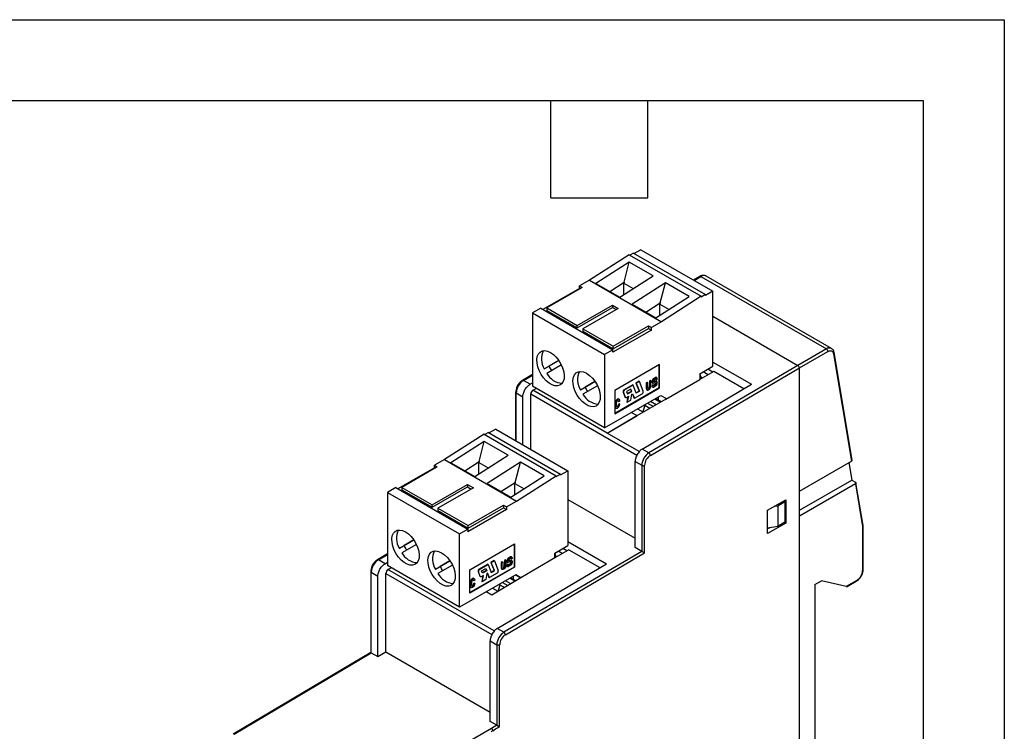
# Model space of a CAD drawing. Header units: millimetres. Extents: x 0 to 349, y 0 to 270.
# Tile 7 of 7: x 253 to 349, y 200 to 270. Entities that reach past the tile are written whole.
import ezdxf

# ---------------------------------------------------------------- set-up
doc = ezdxf.new("R2010")
doc.units = ezdxf.units.MM
doc.header["$LTSCALE"] = 1.25
doc.layers.add('TEXT', color=140, linetype='Continuous', lineweight=25)

msp = doc.modelspace()

# ---------------------------------------------------------------- linework, layer by layer
at = {"color": 7, "linetype": 'Continuous'}
for p, q in [((0.003, 269.878), (349.253, 269.878)), ((349.253, 269.878), (349.253, 0.003))]:
    msp.add_line(p, q, dxfattribs=at)
for p, q in [((313.61, 247.318), (312.974, 246.95)), ((313.61, 247.318), (320.681, 243.236)), ((312.479, 246.828), (308.59, 244.338)), ((312.479, 246.828), (319.55, 242.746)), ((312.903, 246.991), (312.55, 246.787)), ((312.903, 246.991), (319.974, 242.909)), ((312.495, 246.106), (309.228, 244.014)), ((311.989, 244.133), (312.495, 246.106)), ((314.829, 244.759), (312.495, 246.106)), ((308.59, 244.338), (307.6, 243.766)), ((308.59, 244.338), (315.661, 240.256)), ((311.561, 242.667), (314.829, 244.759)), ((319.414, 244.693), (318.785, 244.33)), ((318.844, 244.296), (319.514, 244.683)), ((319.514, 244.683), (331.818, 237.581)), ((332.318, 237.63), (320.014, 244.733)), ((307.6, 243.521), (304.029, 241.46)), ((307.883, 243.603), (304.418, 241.603)), ((307.6, 243.766), (307.883, 243.603)), ((307.6, 243.521), (307.6, 243.766)), ((307.6, 243.521), (307.671, 243.481)), ((309.228, 244.014), (311.561, 242.667)), ((310.583, 243.232), (311.989, 244.133)), ((311.989, 244.133), (311.949, 244.028)), ((311.949, 244.028), (312.863, 243.501)), ((311.949, 242.915), (311.949, 244.028)), ((316.031, 244.065), (312.763, 241.973)), ((315.525, 242.092), (316.031, 244.065)), ((318.364, 242.718), (316.031, 244.065)), ((320.681, 243.236), (319.974, 242.827)), ((320.681, 235.887), (320.681, 243.236)), ((315.097, 240.626), (318.364, 242.718)), ((319.55, 242.746), (315.661, 240.256)), ((319.974, 242.909), (319.55, 242.664)), ((319.55, 242.664), (319.55, 242.746)), ((319.974, 242.827), (319.974, 242.909)), ((303.817, 241.582), (303.004, 241.113)), ((303.817, 241.582), (310.888, 237.5)), ((304.418, 241.603), (307.388, 239.888)), ((304.418, 241.603), (304.418, 241.358)), ((304.418, 241.358), (307.388, 239.643)), ((307.388, 239.888), (310.853, 241.889)), ((307.388, 239.643), (310.853, 241.644)), ((311.418, 241.562), (307.954, 239.562)), ((310.853, 241.889), (311.418, 241.562)), ((310.853, 241.889), (310.853, 241.644)), ((310.853, 241.644), (311.206, 241.439)), ((312.763, 241.973), (315.097, 240.626)), ((314.118, 241.191), (315.525, 242.092)), ((315.525, 242.092), (315.484, 241.987)), ((315.484, 241.987), (316.398, 241.46)), ((315.484, 240.874), (315.484, 241.987)), ((303.004, 241.113), (310.075, 237.031)), ((303.004, 241.113), (303.004, 233.927)), ((320.681, 240.785), (329.025, 235.968)), ((307.388, 239.643), (307.388, 239.888)), ((307.954, 239.562), (310.923, 237.847)), ((307.954, 239.562), (307.954, 239.317)), ((314.671, 239.439), (310.888, 237.255)), ((310.923, 237.847), (314.388, 239.848)), ((310.923, 237.602), (314.388, 239.603)), ((314.388, 239.848), (314.671, 239.684)), ((314.388, 239.848), (314.388, 239.603)), ((314.388, 239.603), (314.671, 239.439)), ((315.661, 240.256), (314.671, 239.684)), ((314.671, 239.439), (314.671, 239.684)), ((307.954, 239.317), (310.923, 237.602)), ((310.888, 237.5), (310.075, 237.031)), ((310.888, 237.255), (310.888, 237.5)), ((310.923, 237.602), (310.923, 237.847)), ((331.818, 237.581), (329.025, 235.968)), ((332.328, 237.624), (332.318, 237.63)), ((310.075, 237.031), (310.075, 229.845)), ((329.167, 235.723), (331.96, 237.336)), ((332.517, 237.118), (334.28, 226.59)), ((334.339, 226.685), (332.572, 237.232)), ((304.164, 235.621), (305.588, 236.443)), ((304.164, 235.621), (304.624, 235.886)), ((305.838, 236.01), (304.414, 235.188)), ((305.588, 236.443), (304.624, 235.886)), ((315.449, 236.051), (311.065, 233.52)), ((329.025, 235.968), (314.417, 227.388)), ((314.56, 227.144), (329.167, 235.723)), ((315.414, 233.785), (315.414, 236.03)), ((315.449, 233.764), (315.449, 236.051)), ((319.409, 235.152), (320.681, 235.887)), ((320.68, 235.316), (320.186, 235.601)), ((320.681, 236.297), (324.465, 234.113)), ((329.167, 223.639), (329.167, 235.723)), ((303.004, 235.082), (302.014, 234.501)), ((302.114, 234.491), (303.004, 235.014)), ((315.076, 234.778), (314.869, 234.658)), ((314.869, 234.658), (314.904, 234.638)), ((315.111, 234.758), (314.904, 234.638)), ((314.959, 234.544), (315.074, 234.609)), ((315.076, 234.778), (315.111, 234.758)), ((315.087, 234.6), (315.087, 234.577)), ((315.087, 234.6), (315.123, 234.579)), ((315.087, 234.577), (315.123, 234.557)), ((315.123, 234.557), (315.232, 234.62)), ((315.123, 234.579), (315.123, 234.557)), ((315.196, 234.766), (315.161, 234.787)), ((315.232, 234.62), (315.232, 234.688)), ((316.085, 232.664), (319.409, 234.583)), ((320.788, 235.379), (319.409, 234.583)), ((319.409, 235.152), (319.409, 234.583)), ((319.462, 234.613), (319.518, 234.803)), ((319.654, 234.724), (319.518, 234.803)), ((320.22, 235.051), (319.727, 235.336)), ((323.732, 233.679), (320.788, 235.379)), ((302.765, 234.115), (302.114, 234.491)), ((302.765, 234.115), (303.004, 234.254)), ((310.075, 229.845), (303.004, 233.927)), ((303.053, 233.531), (303.37, 233.716)), ((307.7, 233.58), (309.124, 234.402)), ((307.7, 233.58), (308.16, 233.845)), ((309.374, 233.969), (307.95, 233.147)), ((309.124, 234.402), (308.16, 233.845)), ((311.065, 231.274), (315.414, 233.785)), ((311.065, 231.233), (315.449, 233.764)), ((312.827, 234.058), (311.996, 233.579)), ((311.996, 233.579), (312.031, 233.559)), ((312.862, 234.038), (312.031, 233.559)), ((312.642, 233.645), (312.228, 233.406)), ((312.695, 233.436), (312.62, 233.632)), ((312.731, 233.416), (312.642, 233.645)), ((312.827, 234.058), (312.862, 234.038)), ((313.166, 233.249), (312.862, 234.038)), ((313.458, 234.422), (313.141, 234.239)), ((313.141, 234.239), (313.445, 233.45)), ((313.141, 234.239), (313.176, 234.218)), ((313.493, 234.402), (313.176, 234.218)), ((313.176, 234.218), (313.48, 233.43)), ((313.458, 234.422), (313.493, 234.402)), ((313.864, 233.438), (313.493, 234.402)), ((313.767, 227.764), (324.465, 234.113)), ((314.26, 234.307), (314.149, 234.243)), ((314.149, 234.243), (314.149, 233.713)), ((314.149, 234.243), (314.184, 234.223)), ((314.149, 233.713), (314.184, 233.692)), ((314.296, 234.287), (314.184, 234.223)), ((314.184, 234.223), (314.184, 233.692)), ((314.212, 233.573), (314.248, 233.552)), ((314.26, 234.307), (314.296, 234.287)), ((314.296, 233.756), (314.296, 234.287)), ((314.582, 234.493), (314.471, 234.429)), ((314.471, 234.429), (314.471, 233.898)), ((314.471, 234.429), (314.506, 234.408)), ((314.471, 233.898), (314.506, 233.878)), ((314.617, 234.473), (314.506, 234.408)), ((314.506, 234.408), (314.506, 233.878)), ((314.582, 234.493), (314.617, 234.473)), ((314.617, 233.942), (314.617, 234.473)), ((314.717, 234.396), (314.717, 234.324)), ((314.717, 234.396), (314.752, 234.375)), ((314.717, 234.324), (314.752, 234.304)), ((314.83, 234.064), (314.719, 234)), ((314.719, 234), (314.719, 233.93)), ((314.719, 234), (314.754, 233.979)), ((314.719, 233.93), (314.754, 233.909)), ((314.748, 234.254), (314.784, 234.234)), ((314.752, 234.375), (314.752, 234.304)), ((314.866, 234.044), (314.754, 233.979)), ((314.754, 233.979), (314.754, 233.909)), ((314.754, 233.853), (314.789, 233.832)), ((314.827, 234.228), (315.083, 234.281)), ((314.83, 234.064), (314.866, 234.044)), ((314.866, 234.025), (314.866, 234.044)), ((314.874, 233.841), (315.068, 233.953)), ((314.995, 234.081), (314.882, 234.016)), ((314.882, 234.016), (314.918, 233.995)), ((314.884, 234.424), (314.888, 234.441)), ((315.11, 234.429), (314.884, 234.391)), ((314.885, 234.389), (314.917, 234.37)), ((315.145, 234.409), (314.917, 234.37)), ((315.031, 234.06), (314.918, 233.995)), ((314.995, 234.081), (315.031, 234.06)), ((315.088, 234.24), (315.081, 234.205)), ((315.081, 234.205), (315.116, 234.185)), ((315.088, 234.24), (315.123, 234.219)), ((315.11, 234.429), (315.145, 234.409)), ((315.123, 234.219), (315.116, 234.185)), ((315.195, 234.401), (315.16, 234.422)), ((315.234, 234.238), (315.235, 234.312)), ((315.414, 233.785), (315.449, 233.764)), ((301.354, 233.351), (301.354, 228.593)), ((301.413, 233.27), (302.06, 232.896)), ((301.413, 228.559), (301.413, 233.27)), ((302.06, 228.186), (302.06, 232.896)), ((302.842, 227.734), (302.842, 233.166)), ((302.842, 233.166), (313.238, 227.164)), ((310.321, 229.336), (303.053, 233.531)), ((310.075, 229.845), (315.59, 233.029)), ((311.065, 233.52), (311.065, 231.233)), ((311.319, 232.659), (311.19, 232.54)), ((311.355, 232.638), (311.225, 232.519)), ((311.432, 232.692), (311.319, 232.659)), ((311.319, 232.659), (311.355, 232.638)), ((311.467, 232.672), (311.355, 232.638)), ((311.432, 232.692), (311.467, 232.672)), ((311.537, 232.627), (311.467, 232.672)), ((311.565, 232.511), (311.537, 232.627)), ((311.885, 233.332), (312.061, 232.876)), ((311.885, 233.332), (311.92, 233.312)), ((311.92, 233.312), (312.096, 232.856)), ((312.061, 232.876), (312.096, 232.856)), ((312.088, 232.843), (312.123, 232.822)), ((312.207, 232.83), (312.4, 232.942)), ((312.228, 233.406), (312.317, 233.177)), ((312.356, 232.917), (312.256, 232.37)), ((312.4, 232.942), (312.291, 232.35)), ((312.304, 233.21), (312.695, 233.436)), ((312.317, 233.177), (312.731, 233.416)), ((312.644, 232.553), (312.75, 233.144)), ((312.695, 233.436), (312.731, 233.416)), ((312.75, 233.144), (312.82, 233.184)), ((312.797, 233.171), (312.951, 232.772)), ((312.82, 233.184), (312.987, 232.751)), ((312.951, 232.772), (312.987, 232.751)), ((312.987, 232.751), (313.755, 233.195)), ((313.445, 233.45), (313.153, 233.282)), ((313.48, 233.43), (313.166, 233.249)), ((316.085, 232.664), (313.222, 231.011)), ((313.445, 233.45), (313.48, 233.43)), ((314.994, 232.685), (315.558, 232.359)), ((315.616, 232.393), (315.052, 232.719)), ((315.336, 232.882), (315.336, 232.555)), ((315.59, 233.029), (316.085, 232.743)), ((315.59, 233.029), (316.085, 232.743)), ((316.085, 232.743), (316.085, 232.664)), ((311.136, 232.444), (311.101, 232.254)), ((311.101, 232.254), (311.101, 231.929)), ((311.101, 232.254), (311.136, 232.234)), ((311.101, 231.929), (311.121, 231.845)), ((311.101, 231.929), (311.136, 231.909)), ((311.121, 231.845), (311.211, 231.787)), ((311.121, 231.845), (311.156, 231.824)), ((311.19, 232.54), (311.136, 232.444)), ((311.136, 232.444), (311.171, 232.423)), ((311.171, 232.423), (311.136, 232.234)), ((311.136, 232.234), (311.136, 231.909)), ((311.136, 231.909), (311.156, 231.824)), ((311.156, 231.824), (311.246, 231.767)), ((311.225, 232.519), (311.171, 232.423)), ((311.19, 232.54), (311.225, 232.519)), ((311.211, 231.787), (311.246, 231.767)), ((311.243, 232.313), (311.255, 232.388)), ((311.243, 231.999), (311.243, 232.313)), ((311.255, 231.939), (311.243, 231.999)), ((311.246, 231.767), (311.345, 231.79)), ((311.255, 232.388), (311.292, 232.454)), ((311.292, 231.914), (311.255, 231.939)), ((311.307, 231.945), (311.261, 231.935)), ((311.292, 232.454), (311.344, 232.502)), ((311.343, 231.924), (311.292, 231.914)), ((311.36, 231.988), (311.307, 231.945)), ((311.307, 231.945), (311.343, 231.924)), ((311.396, 231.968), (311.343, 231.924)), ((311.344, 232.502), (311.397, 232.517)), ((311.345, 231.79), (311.447, 231.877)), ((311.4, 232.053), (311.36, 231.988)), ((311.36, 231.988), (311.396, 231.968)), ((311.436, 232.033), (311.396, 231.968)), ((311.397, 232.517), (311.436, 232.502)), ((311.418, 232.129), (311.4, 232.053)), ((311.4, 232.053), (311.436, 232.033)), ((311.403, 232.515), (311.418, 232.468)), ((311.418, 232.468), (311.418, 232.455)), ((311.418, 232.468), (311.454, 232.447)), ((311.418, 232.455), (311.454, 232.435)), ((311.53, 232.205), (311.418, 232.141)), ((311.418, 232.141), (311.418, 232.129)), ((311.418, 232.141), (311.454, 232.121)), ((311.418, 232.129), (311.454, 232.108)), ((311.436, 232.502), (311.454, 232.447)), ((311.454, 232.108), (311.436, 232.033)), ((311.447, 231.877), (311.541, 232.036)), ((311.454, 232.435), (311.565, 232.499)), ((311.454, 232.447), (311.454, 232.435)), ((311.565, 232.185), (311.454, 232.121)), ((311.454, 232.121), (311.454, 232.108)), ((311.53, 232.205), (311.565, 232.185)), ((311.541, 232.036), (311.565, 232.173)), ((311.565, 232.499), (311.565, 232.511)), ((311.565, 232.173), (311.565, 232.185)), ((312.256, 232.37), (312.291, 232.35)), ((312.291, 232.35), (312.644, 232.553)), ((313.312, 231.714), (313.824, 231.419)), ((314.022, 232.022), (313.8, 231.345)), ((313.951, 232.083), (314.022, 232.043)), ((314.022, 232.124), (314.022, 232.022)), ((314.497, 231.747), (314.022, 232.022)), ((314.287, 232.277), (314.851, 231.951)), ((315.134, 232.115), (314.57, 232.44)), ((310.321, 229.336), (313.222, 231.04)), ((310.321, 229.336), (313.222, 231.011)), ((313.222, 231.04), (312.683, 231.351)), ((313.222, 231.04), (313.222, 231.011)), ((299.398, 229.723), (298.761, 229.355)), ((299.398, 229.723), (306.469, 225.64)), ((298.266, 229.233), (294.377, 226.743)), ((298.266, 229.233), (305.337, 225.151)), ((298.69, 229.396), (298.337, 229.192)), ((298.69, 229.396), (305.762, 225.314)), ((313.475, 227.515), (310.321, 229.336)), ((298.282, 228.511), (295.015, 226.419)), ((297.776, 226.538), (298.282, 228.511)), ((300.616, 227.164), (298.282, 228.511)), ((297.349, 225.072), (300.616, 227.164)), ((314.417, 227.388), (313.767, 227.764)), ((293.387, 225.926), (289.816, 223.865)), ((293.67, 226.008), (290.205, 224.008)), ((294.377, 226.743), (293.387, 226.171)), ((293.387, 226.171), (293.67, 226.008)), ((293.387, 225.926), (293.387, 226.171)), ((293.387, 225.926), (293.458, 225.885)), ((294.377, 226.743), (301.448, 222.661)), ((295.015, 226.419), (297.349, 225.072)), ((296.37, 225.637), (297.776, 226.538)), ((297.776, 226.538), (297.736, 226.433)), ((297.736, 226.433), (298.65, 225.906)), ((297.736, 225.32), (297.736, 226.433)), ((301.818, 226.47), (298.551, 224.378)), ((301.312, 224.497), (301.818, 226.47)), ((304.151, 225.123), (301.818, 226.47)), ((313.069, 226.541), (313.716, 226.167)), ((313.069, 218.103), (313.069, 226.541)), ((313.716, 226.167), (313.716, 217.73)), ((313.999, 217.568), (313.999, 226.167)), ((329.167, 223.639), (334.28, 226.59)), ((334.015, 226.438), (334.302, 224.725)), ((300.884, 223.031), (304.151, 225.123)), ((301.448, 222.661), (305.337, 225.151)), ((305.337, 225.069), (305.762, 225.314)), ((305.337, 225.151), (305.337, 225.069)), ((305.762, 225.232), (306.469, 225.64)), ((305.762, 225.314), (305.762, 225.232)), ((306.469, 225.64), (306.469, 218.292)), ((289.604, 223.987), (288.791, 223.518)), ((289.604, 223.987), (296.675, 219.905)), ((290.205, 224.008), (293.175, 222.293)), ((290.205, 224.008), (290.205, 223.763)), ((293.175, 222.293), (296.64, 224.293)), ((293.175, 222.048), (296.64, 224.048)), ((297.206, 223.967), (293.741, 221.967)), ((296.64, 224.293), (297.206, 223.967)), ((296.64, 224.293), (296.64, 224.048)), ((296.64, 224.048), (296.993, 223.844)), ((298.551, 224.378), (300.884, 223.031)), ((299.905, 223.596), (301.312, 224.497)), ((301.312, 224.497), (301.271, 224.392)), ((301.271, 224.392), (302.186, 223.865)), ((301.271, 223.279), (301.271, 224.392)), ((329.167, 221.761), (334.302, 224.725)), ((334.654, 224.357), (329.167, 221.189)), ((334.302, 224.725), (334.656, 224.521)), ((334.654, 224.357), (335.354, 220.174)), ((335.413, 220.269), (334.713, 224.451)), ((288.791, 223.518), (295.862, 219.436)), ((288.791, 223.518), (288.791, 216.332)), ((290.205, 223.763), (293.175, 222.048)), ((329.167, 221.189), (329.167, 223.639)), ((293.175, 222.048), (293.175, 222.293)), ((296.711, 220.252), (300.175, 222.252)), ((296.711, 220.007), (300.175, 222.007)), ((300.175, 222.252), (300.458, 222.089)), ((300.175, 222.252), (300.175, 222.007)), ((300.175, 222.007), (300.458, 221.844)), ((300.458, 222.089), (301.448, 222.661)), ((300.458, 222.089), (300.458, 221.844)), ((306.469, 222.82), (313.069, 219.009)), ((326.055, 221.761), (327.823, 222.781)), ((326.756, 222.165), (327.045, 222.21)), ((327.045, 222.21), (327.753, 222.618)), ((327.045, 222.21), (327.045, 220.169)), ((327.753, 222.618), (327.646, 222.679)), ((327.753, 222.618), (327.753, 220.577)), ((327.823, 222.781), (327.823, 220.495)), ((293.741, 221.967), (296.711, 220.252)), ((293.741, 221.967), (293.741, 221.722)), ((293.741, 221.722), (296.711, 220.007)), ((300.458, 221.844), (296.675, 219.66)), ((326.055, 219.475), (326.055, 221.761)), ((329.167, 177.259), (329.167, 221.189)), ((296.711, 220.007), (296.711, 220.252)), ((327.823, 220.495), (326.055, 219.475)), ((327.045, 220.169), (326.055, 220.015)), ((327.753, 220.577), (327.045, 220.169)), ((327.717, 220.556), (327.823, 220.495)), ((335.354, 220.174), (335.354, 215.861)), ((335.413, 215.942), (335.413, 220.27)), ((295.862, 219.436), (296.675, 219.905)), ((295.862, 212.25), (295.862, 219.436)), ((296.675, 219.905), (296.675, 219.66)), ((326.273, 220.049), (326.055, 219.924)), ((289.952, 218.026), (291.376, 218.848)), ((289.952, 218.026), (290.411, 218.291)), ((291.626, 218.415), (290.202, 217.593)), ((291.376, 218.848), (290.411, 218.291)), ((296.852, 215.925), (301.236, 218.455)), ((301.201, 218.435), (301.201, 216.19)), ((301.236, 218.455), (301.236, 216.169)), ((305.196, 217.557), (306.469, 218.292)), ((306.469, 218.702), (310.252, 216.518)), ((288.791, 217.487), (287.801, 216.906)), ((287.901, 216.896), (288.791, 217.419)), ((313.716, 217.73), (300.205, 209.793)), ((300.347, 209.549), (313.999, 217.568)), ((300.863, 217.183), (300.656, 217.063)), ((300.691, 217.043), (300.899, 217.163)), ((300.863, 217.183), (300.899, 217.163)), ((300.984, 217.171), (300.948, 217.192)), ((306.575, 217.889), (305.196, 217.079)), ((305.196, 217.079), (305.196, 217.557)), ((305.282, 217.129), (305.305, 217.208)), ((305.361, 217.176), (305.305, 217.208)), ((305.922, 217.505), (305.514, 217.74)), ((306.377, 217.773), (305.974, 218.006)), ((306.575, 217.889), (309.61, 216.137)), ((313.716, 217.73), (313.069, 218.103)), ((288.552, 216.52), (287.901, 216.896)), ((288.552, 216.52), (288.791, 216.659)), ((295.862, 212.25), (288.791, 216.332)), ((293.487, 215.985), (294.911, 216.807)), ((293.487, 215.985), (293.947, 216.25)), ((295.161, 216.374), (293.737, 215.552)), ((294.911, 216.807), (293.947, 216.25)), ((298.614, 216.463), (297.783, 215.984)), ((297.819, 215.963), (298.649, 216.443)), ((298.614, 216.463), (298.649, 216.443)), ((298.649, 216.443), (298.953, 215.653)), ((299.245, 216.827), (298.928, 216.644)), ((298.928, 216.644), (299.232, 215.855)), ((298.928, 216.644), (298.963, 216.623)), ((298.963, 216.623), (299.28, 216.806)), ((299.267, 215.835), (298.963, 216.623)), ((299.245, 216.827), (299.28, 216.806)), ((299.28, 216.806), (299.651, 215.843)), ((299.554, 210.169), (310.252, 216.518)), ((300.047, 216.712), (299.936, 216.648)), ((299.936, 216.648), (299.936, 216.118)), ((299.936, 216.648), (299.971, 216.628)), ((299.971, 216.628), (300.083, 216.692)), ((299.971, 216.097), (299.971, 216.628)), ((300.047, 216.712), (300.083, 216.692)), ((300.083, 216.692), (300.083, 216.161)), ((300.369, 216.898), (300.258, 216.834)), ((300.258, 216.834), (300.258, 216.303)), ((300.258, 216.834), (300.293, 216.813)), ((300.258, 216.303), (300.293, 216.283)), ((300.293, 216.813), (300.405, 216.878)), ((300.293, 216.283), (300.293, 216.813)), ((300.369, 216.898), (300.405, 216.878)), ((300.405, 216.878), (300.405, 216.347)), ((300.504, 216.8), (300.504, 216.729)), ((300.504, 216.8), (300.539, 216.78)), ((300.504, 216.729), (300.539, 216.709)), ((300.618, 216.469), (300.506, 216.405)), ((300.506, 216.405), (300.506, 216.335)), ((300.506, 216.405), (300.542, 216.384)), ((300.506, 216.335), (300.542, 216.314)), ((300.536, 216.659), (300.571, 216.639)), ((300.539, 216.709), (300.539, 216.78)), ((300.541, 216.257), (300.577, 216.237)), ((300.542, 216.384), (300.653, 216.448)), ((300.542, 216.314), (300.542, 216.384)), ((300.87, 216.686), (300.614, 216.633)), ((300.618, 216.469), (300.653, 216.448)), ((300.653, 216.448), (300.653, 216.43)), ((300.656, 217.063), (300.691, 217.043)), ((300.855, 216.358), (300.661, 216.245)), ((300.783, 216.486), (300.67, 216.42)), ((300.67, 216.42), (300.705, 216.4)), ((300.675, 216.845), (300.671, 216.829)), ((300.897, 216.834), (300.672, 216.796)), ((300.672, 216.793), (300.704, 216.775)), ((300.704, 216.775), (300.932, 216.814)), ((300.705, 216.4), (300.818, 216.465)), ((300.861, 217.014), (300.746, 216.948)), ((300.783, 216.486), (300.818, 216.465)), ((300.875, 216.644), (300.868, 216.61)), ((300.868, 216.61), (300.903, 216.59)), ((300.875, 217.005), (300.874, 216.982)), ((300.874, 216.982), (300.91, 216.961)), ((300.875, 217.005), (300.91, 216.984)), ((300.875, 216.644), (300.91, 216.624)), ((300.897, 216.834), (300.932, 216.814)), ((300.903, 216.59), (300.91, 216.624)), ((301.019, 217.024), (300.91, 216.961)), ((300.91, 216.961), (300.91, 216.984)), ((300.983, 216.806), (300.947, 216.826)), ((301.019, 217.093), (301.019, 217.024)), ((301.022, 216.717), (301.021, 216.643)), ((305.196, 217.079), (301.872, 215.127)), ((287.141, 215.756), (287.141, 207.817)), ((287.2, 215.675), (287.847, 215.301)), ((287.2, 207.779), (287.2, 215.675)), ((287.847, 207.405), (287.847, 215.301)), ((288.629, 207.86), (288.629, 215.571)), ((288.629, 215.571), (299.025, 209.569)), ((288.84, 215.936), (289.158, 216.121)), ((299.262, 209.92), (288.84, 215.936)), ((301.377, 215.434), (295.862, 212.25)), ((301.201, 216.19), (296.852, 213.679)), ((301.236, 216.169), (296.852, 213.638)), ((296.852, 213.638), (296.852, 215.925)), ((297.672, 215.737), (297.848, 215.281)), ((297.672, 215.737), (297.708, 215.717)), ((297.883, 215.261), (297.708, 215.717)), ((297.783, 215.984), (297.819, 215.963)), ((297.848, 215.281), (297.883, 215.261)), ((297.875, 215.247), (297.911, 215.227)), ((298.187, 215.347), (297.994, 215.235)), ((298.015, 215.811), (298.429, 216.05)), ((298.104, 215.581), (298.015, 215.811)), ((298.143, 215.321), (298.043, 214.775)), ((298.078, 214.754), (298.187, 215.347)), ((298.483, 215.841), (298.091, 215.615)), ((298.518, 215.82), (298.104, 215.581)), ((298.407, 216.037), (298.483, 215.841)), ((298.429, 216.05), (298.518, 215.82)), ((298.537, 215.549), (298.431, 214.958)), ((298.483, 215.841), (298.518, 215.82)), ((298.607, 215.589), (298.537, 215.549)), ((298.585, 215.576), (298.739, 215.176)), ((298.774, 215.156), (298.607, 215.589)), ((299.542, 215.599), (298.774, 215.156)), ((299.232, 215.855), (298.94, 215.687)), ((298.953, 215.653), (299.267, 215.835)), ((299.232, 215.855), (299.267, 215.835)), ((299.936, 216.118), (299.971, 216.097)), ((300, 215.977), (300.035, 215.957)), ((301.123, 215.287), (301.123, 214.96)), ((301.236, 216.169), (301.201, 216.19)), ((301.872, 215.148), (301.377, 215.434)), ((301.377, 215.434), (301.872, 215.148)), ((296.923, 214.849), (296.888, 214.659)), ((296.888, 214.659), (296.888, 214.334)), ((296.888, 214.659), (296.923, 214.639)), ((296.888, 214.334), (296.908, 214.249)), ((296.888, 214.334), (296.923, 214.313)), ((296.977, 214.945), (296.923, 214.849)), ((296.923, 214.849), (296.958, 214.828)), ((296.923, 214.639), (296.958, 214.828)), ((296.923, 214.313), (296.923, 214.639)), ((296.943, 214.229), (296.923, 214.313)), ((296.958, 214.828), (297.012, 214.924)), ((297.106, 215.064), (296.977, 214.945)), ((296.977, 214.945), (297.012, 214.924)), ((297.012, 214.924), (297.142, 215.043)), ((297.042, 214.792), (297.03, 214.718)), ((297.03, 214.718), (297.03, 214.404)), ((297.03, 214.404), (297.042, 214.344)), ((297.08, 214.859), (297.042, 214.792)), ((297.042, 214.344), (297.079, 214.319)), ((297.095, 214.35), (297.048, 214.34)), ((297.079, 214.319), (297.13, 214.329)), ((297.131, 214.906), (297.08, 214.859)), ((297.147, 214.393), (297.095, 214.35)), ((297.095, 214.35), (297.13, 214.329)), ((297.219, 215.097), (297.106, 215.064)), ((297.106, 215.064), (297.142, 215.043)), ((297.13, 214.329), (297.183, 214.373)), ((297.184, 214.922), (297.131, 214.906)), ((297.234, 214.282), (297.132, 214.195)), ((297.142, 215.043), (297.254, 215.077)), ((297.187, 214.458), (297.147, 214.393)), ((297.147, 214.393), (297.183, 214.373)), ((297.183, 214.373), (297.223, 214.438)), ((297.223, 214.907), (297.184, 214.922)), ((297.205, 214.534), (297.187, 214.458)), ((297.187, 214.458), (297.223, 214.438)), ((297.19, 214.92), (297.205, 214.872)), ((297.205, 214.872), (297.205, 214.86)), ((297.205, 214.872), (297.241, 214.852)), ((297.205, 214.86), (297.241, 214.84)), ((297.317, 214.61), (297.205, 214.546)), ((297.205, 214.546), (297.205, 214.534)), ((297.205, 214.546), (297.241, 214.525)), ((297.205, 214.534), (297.241, 214.513)), ((297.219, 215.097), (297.254, 215.077)), ((297.241, 214.852), (297.223, 214.907)), ((297.223, 214.438), (297.241, 214.513)), ((297.329, 214.441), (297.234, 214.282)), ((297.352, 214.904), (297.241, 214.84)), ((297.241, 214.84), (297.241, 214.852)), ((297.241, 214.525), (297.352, 214.59)), ((297.241, 214.513), (297.241, 214.525)), ((297.254, 215.077), (297.325, 215.032)), ((297.317, 214.61), (297.352, 214.59)), ((297.325, 215.032), (297.352, 214.916)), ((297.352, 214.578), (297.329, 214.441)), ((297.352, 214.916), (297.352, 214.904)), ((297.352, 214.59), (297.352, 214.578)), ((298.043, 214.775), (298.078, 214.754)), ((298.431, 214.958), (298.078, 214.754)), ((298.739, 215.176), (298.774, 215.156)), ((301.872, 215.127), (299.009, 213.445)), ((299.809, 214.426), (299.601, 213.793)), ((299.809, 214.448), (299.739, 214.488)), ((299.809, 214.529), (299.809, 214.426)), ((300.248, 214.173), (299.809, 214.426)), ((300.074, 214.682), (300.599, 214.379)), ((300.879, 214.543), (300.357, 214.845)), ((300.781, 215.09), (301.3, 214.79)), ((301.358, 214.825), (300.84, 215.124)), ((301.872, 215.127), (301.872, 215.148)), ((330.687, 214.473), (331.323, 214.84)), ((330.687, 214.473), (330.687, 185.404)), ((333.747, 214.28), (331.323, 214.84)), ((334.788, 214.881), (333.747, 214.28)), ((333.848, 214.271), (334.747, 214.789)), ((296.908, 214.249), (296.998, 214.192)), ((296.908, 214.249), (296.943, 214.229)), ((297.034, 214.171), (296.943, 214.229)), ((296.998, 214.192), (297.034, 214.171)), ((297.132, 214.195), (297.034, 214.171)), ((299.009, 213.445), (298.47, 213.756)), ((299.099, 214.119), (299.611, 213.823)), ((300.205, 209.793), (299.554, 210.169)), ((298.857, 208.946), (299.504, 208.572)), ((298.857, 201.05), (298.857, 208.946)), ((299.504, 208.572), (299.504, 200.676)), ((299.786, 200.555), (299.786, 208.572)), ((287.142, 207.818), (273.654, 199.813)), ((273.755, 199.804), (287.196, 207.781)), ((287.2, 207.779), (287.847, 207.405)), ((287.847, 207.405), (288.629, 207.86)), ((288.629, 207.86), (298.857, 201.956)), ((299.504, 200.676), (298.857, 201.05)), ((298.974, 200.364), (285.925, 192.779)), ((299.507, 200.674), (298.974, 200.364))]:
    msp.add_line(p, q)
at = {"flags": 128}
for points in [[(304.772, 237.235), (305.06, 237.032), (305.336, 236.765), (305.585, 236.449), (305.796, 236.096), (305.959, 235.725), (306.066, 235.351), (306.113, 234.993), (306.097, 234.667), (306.02, 234.388), (305.884, 234.171), (305.696, 234.023), (305.464, 233.954), (305.201, 233.965), (304.917, 234.057), (304.626, 234.225), (304.343, 234.461), (304.079, 234.754), (303.848, 235.09), (303.66, 235.454), (303.523, 235.829), (303.446, 236.197), (303.43, 236.542), (303.477, 236.845), (303.585, 237.095), (303.748, 237.279), (303.959, 237.388), (304.207, 237.417), (304.483, 237.365), (304.772, 237.235)], [(331.96, 237.336), (332.058, 237.383), (332.153, 237.408), (332.242, 237.411), (332.323, 237.393), (332.393, 237.353), (332.449, 237.292), (332.491, 237.213), (332.517, 237.118)], [(308.307, 235.194), (308.596, 234.991), (308.871, 234.724), (309.12, 234.408), (309.331, 234.055), (309.494, 233.684), (309.602, 233.31), (309.649, 232.952), (309.633, 232.626), (309.555, 232.347), (309.419, 232.13), (309.231, 231.982), (309, 231.913), (308.736, 231.924), (308.452, 232.016), (308.162, 232.184), (307.878, 232.42), (307.614, 232.713), (307.383, 233.049), (307.195, 233.413), (307.059, 233.788), (306.981, 234.156), (306.966, 234.501), (307.013, 234.804), (307.12, 235.054), (307.283, 235.238), (307.494, 235.347), (307.743, 235.376), (308.018, 235.324), (308.307, 235.194)], [(315.087, 234.6), (315.087, 234.61), (315.086, 234.614)], [(314.149, 233.713), (314.165, 233.627), (314.212, 233.573), (314.212, 233.573)], [(314.184, 233.692), (314.201, 233.606), (314.248, 233.552), (314.318, 233.538), (314.401, 233.567), (314.484, 233.634), (314.554, 233.729), (314.601, 233.837), (314.617, 233.942)], [(314.296, 233.756), (314.304, 233.714), (314.326, 233.688), (314.361, 233.681), (314.401, 233.695), (314.441, 233.728), (314.475, 233.774), (314.498, 233.827), (314.506, 233.878)], [(314.311, 233.702), (314.325, 233.702), (314.366, 233.716), (314.406, 233.748), (314.44, 233.794), (314.463, 233.847), (314.471, 233.898)], [(314.752, 234.304), (314.754, 234.285), (314.758, 234.268), (314.764, 234.254), (314.773, 234.242), (314.784, 234.234), (314.797, 234.229), (314.811, 234.227), (314.827, 234.228)], [(314.868, 234.009), (314.872, 234.011), (314.882, 234.016)], [(314.884, 234.424), (314.882, 234.412), (314.883, 234.401), (314.884, 234.391), (314.888, 234.383), (314.893, 234.376), (314.9, 234.372), (314.908, 234.37), (314.917, 234.37)], [(315.123, 234.219), (315.125, 234.233), (315.125, 234.247), (315.122, 234.258), (315.118, 234.268), (315.111, 234.275), (315.103, 234.28), (315.093, 234.282), (315.083, 234.281)], [(315.235, 234.312), (315.233, 234.335), (315.229, 234.356), (315.221, 234.374), (315.211, 234.389), (315.197, 234.4), (315.182, 234.407), (315.164, 234.41), (315.145, 234.409)], [(312.096, 232.856), (312.103, 232.841), (312.113, 232.83), (312.125, 232.821), (312.139, 232.816), (312.155, 232.814), (312.171, 232.816), (312.189, 232.822), (312.207, 232.83)], [(290.559, 219.639), (290.848, 219.436), (291.123, 219.17), (291.372, 218.854), (291.583, 218.501), (291.746, 218.129), (291.853, 217.756), (291.9, 217.398), (291.885, 217.072), (291.807, 216.793), (291.671, 216.575), (291.483, 216.428), (291.251, 216.359), (290.988, 216.37), (290.704, 216.462), (290.413, 216.63), (290.13, 216.865), (289.866, 217.158), (289.635, 217.495), (289.447, 217.859), (289.311, 218.234), (289.233, 218.602), (289.217, 218.946), (289.264, 219.25), (289.372, 219.5), (289.535, 219.683), (289.746, 219.792), (289.995, 219.822), (290.27, 219.77), (290.559, 219.639)], [(294.094, 217.598), (294.383, 217.395), (294.658, 217.129), (294.907, 216.813), (295.118, 216.46), (295.281, 216.088), (295.389, 215.715), (295.436, 215.357), (295.42, 215.031), (295.342, 214.752), (295.206, 214.534), (295.018, 214.387), (294.787, 214.318), (294.523, 214.329), (294.24, 214.421), (293.949, 214.588), (293.665, 214.824), (293.402, 215.117), (293.17, 215.454), (292.982, 215.818), (292.846, 216.193), (292.768, 216.561), (292.753, 216.905), (292.8, 217.209), (292.907, 217.459), (293.07, 217.642), (293.281, 217.751), (293.53, 217.781), (293.805, 217.729), (294.094, 217.598)], [(300.405, 216.347), (300.388, 216.242), (300.341, 216.134), (300.271, 216.039), (300.188, 215.972), (300.105, 215.943), (300.035, 215.957), (299.988, 216.011), (299.971, 216.097)], [(300.083, 216.161), (300.091, 216.119), (300.114, 216.093), (300.148, 216.086), (300.188, 216.1), (300.228, 216.133), (300.262, 216.179), (300.285, 216.231), (300.293, 216.283)], [(300.258, 216.303), (300.25, 216.252), (300.227, 216.199), (300.193, 216.153), (300.153, 216.121), (300.112, 216.107), (300.098, 216.107)], [(300.614, 216.633), (300.598, 216.632), (300.584, 216.634), (300.571, 216.639), (300.56, 216.647), (300.551, 216.659), (300.545, 216.673), (300.541, 216.69), (300.539, 216.709)], [(300.67, 216.42), (300.659, 216.416), (300.655, 216.414)], [(300.671, 216.829), (300.67, 216.817), (300.67, 216.806), (300.672, 216.796), (300.675, 216.787), (300.681, 216.781), (300.687, 216.777), (300.695, 216.775), (300.704, 216.775)], [(300.91, 216.624), (300.912, 216.638), (300.912, 216.652), (300.909, 216.663), (300.905, 216.673), (300.898, 216.68), (300.89, 216.685), (300.881, 216.687), (300.87, 216.686)], [(300.873, 217.019), (300.874, 217.015), (300.875, 217.005)], [(300.932, 216.814), (300.951, 216.815), (300.969, 216.812), (300.985, 216.805), (300.998, 216.794), (301.008, 216.779), (301.016, 216.761), (301.021, 216.74), (301.022, 216.717)], [(297.994, 215.235), (297.976, 215.227), (297.958, 215.221), (297.942, 215.219), (297.926, 215.221), (297.912, 215.226), (297.9, 215.235), (297.891, 215.246), (297.883, 215.261)], [(299.936, 216.118), (299.953, 216.031), (300, 215.977), (300, 215.977)]]:
    msp.add_lwpolyline(points, dxfattribs=at)
for centre, radius, start, end in [((319.456, 244.602), 0.101, 54.38242, 114.30712), ((319.806, 244.29), 0.49, 64.78089, 126.52957), ((332.111, 237.173), 0.502, 65.65152, 125.65894), ((331.653, 237.322), 0.307, 2.60548, 57.39452), ((305.682, 236.591), 1.801, 152.84342, 212.5763), ((332.451, 237.22), 0.122, 302.47857, 5.57116), ((307.581, 237.305), 3.28, 205.62816, 214.37184), ((306.012, 236.017), 1.8, 207.42311, 267.15405), ((309.217, 234.55), 1.801, 152.84342, 212.5763), ((315.046, 234.381), 0.33, 122.60548, 177.39452), ((315.082, 234.36), 0.33, 122.60548, 177.39452), ((315.046, 234.407), 0.162, 122.56191, 168.0832), ((315.093, 234.585), 0.0305, 349.81443, 128.21639), ((315.126, 234.709), 0.0855, 65.68838, 125.61781), ((315.158, 234.7), 0.0742, 350.79033, 129.20399), ((318.315, 234.641), 1.214, 7.68403, 25.06381), ((302.95, 233.199), 1.539, 122.91809, 177.3706), ((302.056, 234.415), 0.0954, 52.56406, 116.18993), ((311.117, 235.264), 3.28, 205.62816, 214.37184), ((312.116, 233.377), 0.235, 120.67595, 190.95021), ((314.792, 234.316), 0.0759, 174.06538, 234.62244), ((314.804, 233.921), 0.0849, 174.37884, 234.3129), ((314.827, 233.898), 0.0737, 170.8026, 309.27979), ((314.897, 234.02), 0.0322, 170.78596, 309.20329), ((314.889, 234.245), 0.195, 302.93391, 348.37221), ((314.925, 234.224), 0.195, 302.93391, 348.37221), ((314.873, 234.257), 0.362, 302.67346, 356.91502), ((315.018, 234.258), 0.0719, 345.54252, 19.56825), ((315.125, 234.357), 0.074, 61.33452, 101.47525), ((301.45, 233.358), 0.0959, 184.04029, 247.26258), ((309.548, 233.976), 1.8, 207.42311, 267.15405), ((312.151, 233.356), 0.235, 120.67595, 190.95021), ((312.121, 232.898), 0.0643, 199.24619, 238.74167), ((313.637, 233.394), 0.232, 300.67595, 10.95021), ((315.254, 226.097), 1.539, 122.91809, 177.3706), ((315.229, 226.111), 1.231, 122.91809, 177.3706), ((314.251, 227.127), 0.31, 3.12073, 57.45786), ((313.858, 226.44), 0.307, 242.60967, 297.39033), ((291.469, 218.995), 1.801, 152.84342, 212.5763), ((293.368, 219.71), 3.28, 205.62816, 214.37184), ((291.8, 218.422), 1.8, 207.42311, 267.15405), ((295.004, 216.954), 1.801, 152.84342, 212.5763), ((300.913, 217.114), 0.0855, 65.68838, 125.61781), ((300.946, 217.105), 0.0742, 350.79033, 129.20399), ((304.102, 217.046), 1.214, 7.68403, 25.06381), ((288.737, 215.604), 1.539, 122.91809, 177.3706), ((287.843, 216.82), 0.0954, 52.56406, 116.18993), ((296.904, 217.669), 3.28, 205.62816, 214.37184), ((300.833, 216.785), 0.33, 122.60548, 177.39452), ((300.579, 216.721), 0.0759, 174.06538, 234.62244), ((300.591, 216.326), 0.0849, 174.37884, 234.3129), ((300.869, 216.765), 0.33, 122.60548, 177.39452), ((300.614, 216.302), 0.0737, 170.8026, 309.27979), ((300.685, 216.425), 0.0322, 170.78596, 309.20329), ((300.833, 216.812), 0.162, 122.56191, 168.0832), ((300.676, 216.649), 0.195, 302.93391, 348.37221), ((300.712, 216.629), 0.195, 302.93391, 348.37221), ((300.66, 216.662), 0.362, 302.67346, 356.91502), ((300.88, 216.99), 0.0305, 349.81443, 128.21639), ((300.805, 216.662), 0.0719, 345.54252, 19.56826), ((300.912, 216.761), 0.074, 61.33452, 101.47525), ((287.237, 215.763), 0.0959, 184.04029, 247.26258), ((295.335, 216.381), 1.8, 207.42311, 267.15405), ((297.903, 215.782), 0.235, 120.67595, 190.95021), ((297.938, 215.761), 0.235, 120.67595, 190.95021), ((297.909, 215.302), 0.0643, 199.24619, 238.74167), ((299.424, 215.799), 0.232, 300.67595, 10.95021), ((334.126, 215.916), 1.229, 302.60548, 357.39452), ((335.312, 215.952), 0.101, 294.37466, 354.3052), ((334.693, 214.869), 0.0959, 304.05635, 7.25583), ((301.041, 208.501), 1.539, 122.91809, 177.3706), ((301.016, 208.516), 1.231, 122.91809, 177.3706), ((300.038, 209.532), 0.31, 3.12073, 57.45786), ((299.645, 208.845), 0.307, 242.60967, 297.39033)]:
    msp.add_arc(centre, radius, start, end)
for points, knots in [([(320.012, 244.73), (320.006, 244.735), (319.951, 244.78), (319.809, 244.803), (319.611, 244.79), (319.481, 244.726), (319.414, 244.693)], [0, 0, 0, 0, 0.035596, 0.354321, 0.666817, 1, 1, 1, 1]), ([(332.572, 237.232), (332.563, 237.275), (332.538, 237.383), (332.462, 237.525), (332.369, 237.589), (332.329, 237.616)], [0, 0, 0, 0, 0.270471, 0.685712, 1, 1, 1, 1]), ([(329.167, 235.723), (329.167, 235.762), (329.153, 235.815), (329.098, 235.911), (329.059, 235.949), (329.025, 235.968)], [0, 0, 0, 0, 0.5, 0.5, 1, 1, 1, 1]), ([(302.014, 234.501), (301.975, 234.476), (301.866, 234.406), (301.701, 234.243), (301.537, 234.01), (301.419, 233.751), (301.361, 233.526), (301.356, 233.397), (301.354, 233.351)], [0, 0, 0, 0, 0.106885, 0.303517, 0.49954, 0.695779, 0.893967, 1, 1, 1, 1]), ([(302.06, 232.896), (302.06, 232.992), (302.075, 233.104), (302.144, 233.343), (302.197, 233.47), (302.335, 233.708), (302.418, 233.818), (302.591, 233.997), (302.681, 234.067), (302.765, 234.115)], [0, 0, 0, 0, 0.25, 0.25, 0.5, 0.5, 0.75, 0.75, 1, 1, 1, 1]), ([(303.053, 233.531), (303.003, 233.502), (302.945, 233.445), (302.862, 233.302), (302.842, 233.223), (302.842, 233.166)], [0, 0, 0, 0, 0.5, 0.5, 1, 1, 1, 1]), ([(313.767, 227.764), (313.684, 227.715), (313.595, 227.645), (313.424, 227.464), (313.341, 227.354), (313.205, 227.115), (313.152, 226.988), (313.084, 226.749), (313.069, 226.636), (313.069, 226.541)], [0, 0, 0, 0, 0.25, 0.25, 0.5, 0.5, 0.75, 0.75, 1, 1, 1, 1]), ([(334.28, 226.59), (334.297, 226.603), (334.332, 226.63), (334.347, 226.667), (334.339, 226.685), (334.339, 226.685)], [0, 0, 0, 0, 0.479338, 0.994971, 1, 1, 1, 1]), ([(334.656, 224.521), (334.689, 224.502), (334.714, 224.471), (334.713, 224.407), (334.687, 224.376), (334.654, 224.357)], [0, 0, 0, 0, 0.5, 0.5, 1, 1, 1, 1]), ([(335.354, 220.174), (335.371, 220.189), (335.406, 220.22), (335.42, 220.26), (335.411, 220.278), (335.411, 220.279)], [0, 0, 0, 0, 0.478401, 0.994939, 1, 1, 1, 1]), ([(313.999, 217.568), (313.966, 217.587), (313.913, 217.617), (313.803, 217.68), (313.75, 217.71), (313.716, 217.73)], [0, 0, 0, 0, 0.5, 0.5, 1, 1, 1, 1]), ([(287.801, 216.906), (287.763, 216.881), (287.654, 216.811), (287.488, 216.648), (287.325, 216.415), (287.206, 216.156), (287.149, 215.931), (287.143, 215.801), (287.141, 215.756)], [0, 0, 0, 0, 0.1068853, 0.3035169, 0.4995397, 0.6957793, 0.8939669, 1, 1, 1, 1]), ([(287.847, 215.301), (287.847, 215.397), (287.862, 215.509), (287.931, 215.748), (287.984, 215.875), (288.122, 216.112), (288.205, 216.223), (288.379, 216.402), (288.468, 216.472), (288.552, 216.52)], [0, 0, 0, 0, 0.25, 0.25, 0.5, 0.5, 0.75, 0.75, 1, 1, 1, 1]), ([(288.84, 215.936), (288.79, 215.907), (288.732, 215.85), (288.65, 215.707), (288.629, 215.628), (288.629, 215.571)], [0, 0, 0, 0, 0.5, 0.5, 1, 1, 1, 1]), ([(334.747, 214.789), (334.785, 214.814), (334.894, 214.883), (335.06, 215.044), (335.225, 215.276), (335.345, 215.535), (335.405, 215.763), (335.41, 215.895), (335.413, 215.942)], [0, 0, 0, 0, 0.106354, 0.30186, 0.496782, 0.691875, 0.888855, 1, 1, 1, 1]), ([(299.554, 210.169), (299.471, 210.12), (299.382, 210.05), (299.211, 209.869), (299.128, 209.759), (298.992, 209.52), (298.939, 209.393), (298.871, 209.153), (298.857, 209.041), (298.857, 208.946)], [0, 0, 0, 0, 0.25, 0.25, 0.5, 0.5, 0.75, 0.75, 1, 1, 1, 1]), ([(287.196, 207.781), (287.188, 207.786), (287.17, 207.797), (287.153, 207.809), (287.142, 207.816), (287.142, 207.817), (287.142, 207.818)], [0, 0, 0, 0, 0.226479, 0.46904, 0.734882, 1, 1, 1, 1]), ([(299.115, 200.138), (299.111, 200.177), (299.095, 200.225), (299.042, 200.312), (299.006, 200.346), (298.974, 200.364)], [0, 0, 0, 0, 0.5, 0.5, 1, 1, 1, 1]), ([(299.507, 200.674), (299.517, 200.669), (299.535, 200.659), (299.569, 200.64), (299.606, 200.62), (299.641, 200.602), (299.68, 200.58), (299.715, 200.563), (299.748, 200.552), (299.77, 200.549), (299.782, 200.553), (299.786, 200.555)], [0, 0, 0, 0, 0.102972, 0.213475, 0.334194, 0.467197, 0.55496, 0.746806, 0.859089, 0.942527, 1, 1, 1, 1])]:
    msp.add_open_spline(points, degree=3, knots=knots)
for points in [[(333.747, 214.28), (333.795, 214.269), (333.837, 214.264), (333.848, 214.271)], [(287.196, 207.781), (287.198, 207.78), (287.199, 207.78), (287.2, 207.779)], [(299.115, 200.138), (298.997, 200.063), (298.938, 200.022), (298.938, 200.016)], [(299.115, 200.138), (299.256, 200.229), (299.481, 200.368), (299.786, 200.555)], [(299.507, 200.674), (299.506, 200.675), (299.505, 200.676), (299.504, 200.676)]]:
    msp.add_open_spline(points, degree=3)
at = {"layer": 'TEXT'}
for p, q in [((7.937, 261.937), (341.312, 261.937)), ((304.8, 252.412), (304.8, 261.937)), ((314.325, 252.412), (314.325, 261.937)), ((341.312, 261.937), (341.312, 7.937)), ((304.8, 252.412), (314.325, 252.412))]:
    msp.add_line(p, q, dxfattribs=at)

doc.saveas('drawing.dxf')
